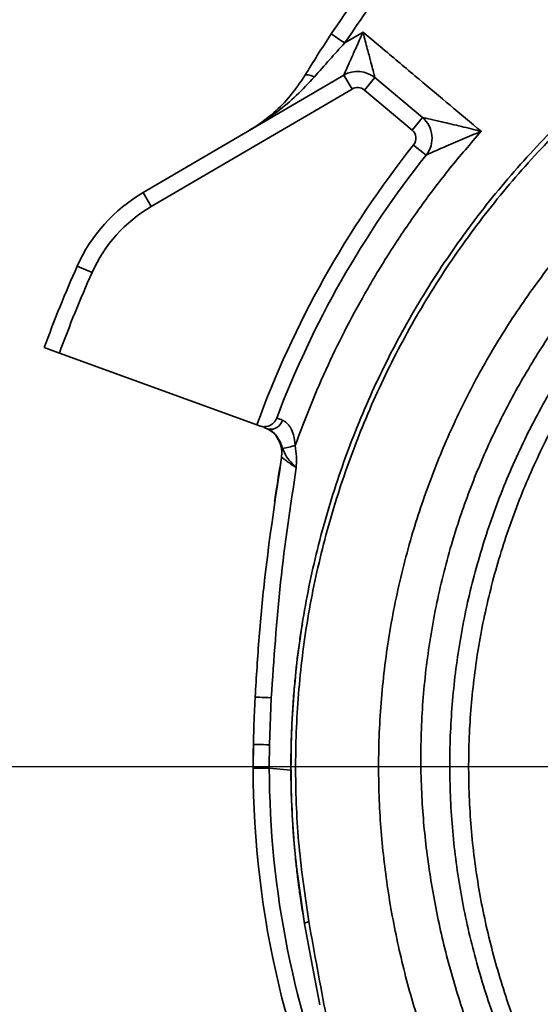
# Model space of a CAD drawing. Header units: millimetres. Extents: x -10540 to 6039, y -7467 to 6433.
# Tile 115 of 179: x -5020 to -4923, y 2388 to 2571. Entities that reach past the tile are written whole.
import ezdxf

# ---------------------------------------------------------------- set-up
doc = ezdxf.new("R2010")
doc.units = ezdxf.units.MM
doc.header["$LTSCALE"] = 8
doc.header["$PDSIZE"] = -1
doc.linetypes.add('CENTER', pattern=[10.16, 6.35, -1.27, 1.27, -1.27])
doc.layers.get('Defpoints').update_dxf_attribs({"true_color": 0x5e5e5e})
doc.layers.add('2细线层', color=4, linetype='Continuous', lineweight=13)
doc.layers.add('细实线层', color=7, linetype='Continuous')
doc.dimstyles.new('ISO-25', dxfattribs={"dimscale": 20, "dimtxt": 5, "dimasz": 6, "dimexe": 6, "dimexo": 0.625, "dimtad": 1, "dimtoh": 1, "dimdec": 0, "dimtxsty": 'Standard', "dimcen": 2.5, "dimclrd": 1, "dimclre": 1, "dimclrt": 4, "dimadec": 1, "dimazin": 2, "dimtfac": 1, "dimtdec": 0, "dimtmove": 0, "dimatfit": 0, "dimfxl": 1, "dimarcsym": 0})

# ---------------------------------------------------------------- blocks, each defined once
blk = doc.blocks.new('*D78')
at = {"layer": 'Defpoints', "color": 0, "linetype": 'ByBlock', "transparency": 16777216}
for p in [(-4976.16, 2662.54), (-2658.47, 2662.54), (-4574.67, 2472.48), (-4229.73, 2154.19), (-4257.59, 674.22)]:
    blk.add_point(p, dxfattribs=at)
at = {"layer": '细实线层', "color": 1, "linetype": 'ByBlock', "lineweight": -2, "transparency": 16777216}
blk.add_arc((-4608.18, 2662.54), 633.76, 290.86508, 349.13492, dxfattribs=at)
at = {"layer": '细实线层', "color": 1, "linetype": 'ByBlock', "transparency": 16777216}
for points in [[(-4005.7, 2544.97), (-3965.88, 2541.18), (-3974.43, 2662.54)], [(-4377.14, 2051.06), (-4387.78, 2089.62), (-4498.13, 2038.41)]]:
    blk.add_solid(points, dxfattribs=at)
at = {"layer": '细实线层', "color": 4, "linetype": 'ByBlock', "transparency": 16777216, "insert": (-4118.82, 2368.92), "char_height": 100, "attachment_point": 5, "rotation": 59.0362}
blk.add_mtext('80°', dxfattribs=at)
blk = doc.blocks.new('*D79')
at = {"layer": 'Defpoints', "color": 0, "linetype": 'ByBlock', "transparency": 16777216}
for p in [(-4801.18, 2432.54), (-5805.77, 1852.54), (-4978.46, 1759.63), (-4801.18, 1272.54), (-4801.18, 1272.54)]:
    blk.add_point(p, dxfattribs=at)
at = {"layer": '细实线层', "color": 1, "linetype": 'ByBlock', "lineweight": -2, "transparency": 16777216}
blk.add_arc((-4801.18, 1272.54), 518.35, 103.2939, 136.7061, dxfattribs=at)
at = {"layer": '细实线层', "color": 1, "linetype": 'ByBlock', "transparency": 16777216}
for points in [[(-4922.69, 1796.87), (-4918.06, 1757.13), (-4801.18, 1790.89)], [(-5162.41, 1616.06), (-5194.5, 1639.93), (-5250.08, 1531.71)]]:
    blk.add_solid(points, dxfattribs=at)
at = {"layer": '细实线层', "color": 4, "linetype": 'ByBlock', "transparency": 16777216, "insert": (-5091.88, 1776.06), "char_height": 100, "attachment_point": 5, "rotation": 30}
blk.add_mtext('60°', dxfattribs=at)
blk = doc.blocks.new('*D85')
at = {"layer": '2细线层', "color": 1, "linetype": 'ByBlock', "lineweight": -2, "transparency": 16777216}
for p, q in [((-7399.62, 2760.25), (-7399.62, -754.33)), ((-5001.18, 627.24), (-5001.18, -754.33)), ((-5121.18, -634.33), (-7279.62, -634.33))]:
    blk.add_line(p, q, dxfattribs=at)
at = {"layer": '2细线层', "color": 1, "linetype": 'ByBlock', "transparency": 16777216}
for points in [[(-7279.62, -614.33), (-7279.62, -654.33), (-7399.62, -634.33)], [(-5121.18, -614.33), (-5121.18, -654.33), (-5001.18, -634.33)]]:
    blk.add_solid(points, dxfattribs=at)
at = {"layer": 'Defpoints', "color": 0, "linetype": 'ByBlock', "transparency": 16777216}
for p in [(-7399.62, 2772.75), (-5001.18, 639.74), (-7399.62, -634.33)]:
    blk.add_point(p, dxfattribs=at)
at = {"layer": '2细线层', "color": 4, "linetype": 'ByBlock', "transparency": 16777216, "insert": (-6200.4, -571.83), "char_height": 100, "attachment_point": 5}
blk.add_mtext('2398', dxfattribs=at)
blk = doc.blocks.new('*D87')
at = {"layer": '2细线层', "color": 1, "linetype": 'ByBlock', "lineweight": -2, "transparency": 16777216}
for p, q in [((-4788.68, 4272.97), (-1386.54, 4272.97)), ((-1506.54, 792.54), (-1506.54, 4152.97)), ((-5173.81, 672.54), (-1386.54, 672.54))]:
    blk.add_line(p, q, dxfattribs=at)
at = {"layer": '2细线层', "color": 1, "linetype": 'ByBlock', "transparency": 16777216}
for points in [[(-1526.54, 4152.97), (-1486.54, 4152.97), (-1506.54, 4272.97)], [(-1526.54, 792.54), (-1486.54, 792.54), (-1506.54, 672.54)]]:
    blk.add_solid(points, dxfattribs=at)
at = {"layer": 'Defpoints', "color": 0, "linetype": 'ByBlock', "transparency": 16777216}
for p in [(-4801.18, 4272.97), (-1506.54, 4272.97), (-5186.31, 672.54)]:
    blk.add_point(p, dxfattribs=at)
at = {"layer": '2细线层', "color": 4, "linetype": 'ByBlock', "transparency": 16777216, "insert": (-1569.6, 2367.54), "char_height": 100, "attachment_point": 5, "rotation": 90}
blk.add_mtext('3600', dxfattribs=at)
blk = doc.blocks.new('*D90')
at = {"layer": '2细线层', "color": 1, "linetype": 'ByBlock', "lineweight": -2, "transparency": 16777216}
for p, q in [((-4813.68, 2432.54), (-5610.76, 2432.54)), ((-5490.76, 1392.54), (-5490.76, 2312.54)), ((-4813.68, 1272.54), (-5610.76, 1272.54))]:
    blk.add_line(p, q, dxfattribs=at)
at = {"layer": '2细线层', "color": 1, "linetype": 'ByBlock', "transparency": 16777216}
for points in [[(-5510.76, 2312.54), (-5470.76, 2312.54), (-5490.76, 2432.54)], [(-5510.76, 1392.54), (-5470.76, 1392.54), (-5490.76, 1272.54)]]:
    blk.add_solid(points, dxfattribs=at)
at = {"layer": 'Defpoints', "color": 0, "linetype": 'ByBlock', "transparency": 16777216}
for p in [(-5490.76, 2432.54), (-4801.18, 2432.54), (-4801.18, 1272.54)]:
    blk.add_point(p, dxfattribs=at)
at = {"layer": '2细线层', "color": 4, "linetype": 'ByBlock', "transparency": 16777216, "insert": (-5553.82, 1852.54), "char_height": 100, "attachment_point": 5, "rotation": 90}
blk.add_mtext('1160', dxfattribs=at)
blk = doc.blocks.new('*D91')
at = {"layer": '2细线层', "color": 1, "linetype": 'ByBlock', "lineweight": -2, "transparency": 16777216}
for p, q in [((-5490.76, 2782.54), (-5490.76, 2902.54)), ((-5490.76, 2902.54), (-5273.77, 2902.54)), ((-4988.66, 2662.54), (-5610.76, 2662.54)), ((-5490.76, 2432.54), (-5490.76, 2662.54)), ((-4813.68, 2432.54), (-5610.76, 2432.54)), ((-5490.76, 2312.54), (-5490.76, 2192.54))]:
    blk.add_line(p, q, dxfattribs=at)
at = {"layer": '2细线层', "color": 1, "linetype": 'ByBlock', "transparency": 16777216}
for points in [[(-5510.76, 2782.54), (-5470.76, 2782.54), (-5490.76, 2662.54)], [(-5510.76, 2312.54), (-5470.76, 2312.54), (-5490.76, 2432.54)]]:
    blk.add_solid(points, dxfattribs=at)
at = {"layer": 'Defpoints', "color": 0, "linetype": 'ByBlock', "transparency": 16777216}
for p in [(-5490.76, 2662.54), (-4976.16, 2662.54), (-4801.18, 2432.54)]:
    blk.add_point(p, dxfattribs=at)
at = {"layer": '2细线层', "color": 4, "linetype": 'ByBlock', "transparency": 16777216, "insert": (-5376.02, 2965.6), "char_height": 100, "attachment_point": 5}
blk.add_mtext('230', dxfattribs=at)
blk = doc.blocks.new('*D92')
at = {"layer": '2细线层', "color": 1, "linetype": 'ByBlock', "lineweight": -2, "transparency": 16777216}
for p, q in [((-5140.57, 2934.54), (-5140.57, 3054.54)), ((-5140.57, 3054.54), (-4933.69, 3054.54)), ((-4477.68, 2814.54), (-5260.57, 2814.54)), ((-5140.57, 2662.54), (-5140.57, 2814.54)), ((-4375.68, 2662.54), (-5260.57, 2662.54)), ((-5140.57, 2542.54), (-5140.57, 2422.54))]:
    blk.add_line(p, q, dxfattribs=at)
at = {"layer": '2细线层', "color": 1, "linetype": 'ByBlock', "transparency": 16777216}
for points in [[(-5160.57, 2934.54), (-5120.57, 2934.54), (-5140.57, 2814.54)], [(-5160.57, 2542.54), (-5120.57, 2542.54), (-5140.57, 2662.54)]]:
    blk.add_solid(points, dxfattribs=at)
at = {"layer": 'Defpoints', "color": 0, "linetype": 'ByBlock', "transparency": 16777216}
for p in [(-5140.57, 2814.54), (-4465.18, 2814.54), (-4363.18, 2662.54)]:
    blk.add_point(p, dxfattribs=at)
at = {"layer": '2细线层', "color": 4, "linetype": 'ByBlock', "transparency": 16777216, "insert": (-5030.88, 3117.04), "char_height": 100, "attachment_point": 5}
blk.add_mtext('152', dxfattribs=at)
blk = doc.blocks.new('*D95')
at = {"layer": '2细线层', "color": 1, "linetype": 'ByBlock', "lineweight": -2, "transparency": 16777216}
blk.add_line((-2645.97, 2662.54), (-2450.72, 2662.54), dxfattribs=at)
blk.add_arc((-2975.18, 2662.54), 404.46, 252.0622, 342.9378, dxfattribs=at)
at = {"layer": '2细线层', "color": 1, "linetype": 'ByBlock', "transparency": 16777216}
for points in [[(-2608.3, 2546.83), (-2568.74, 2540.9), (-2570.72, 2662.54)], [(-3108.66, 2259.84), (-3090.83, 2295.64), (-3207.17, 2331.23)]]:
    blk.add_solid(points, dxfattribs=at)
at = {"layer": 'Defpoints', "color": 0, "linetype": 'ByBlock', "transparency": 16777216}
for p in [(-4976.16, 2662.54), (-2975.18, 2662.54), (-2658.47, 2662.54), (-2673.04, 2393.66), (-3248.47, 2272.24)]:
    blk.add_point(p, dxfattribs=at)
at = {"layer": '2细线层', "color": 4, "linetype": 'ByBlock', "transparency": 16777216, "insert": (-2920.97, 2324.9), "char_height": 100, "attachment_point": 5, "rotation": 9.1207}
blk.add_mtext('125°', dxfattribs=at)
blk = doc.blocks.new('*D97')
at = {"layer": '2细线层', "color": 1, "linetype": 'CENTER', "lineweight": -2, "transparency": 16777216}
blk.add_line((-5434.56, 1272.54), (-6867.15, 1272.54), dxfattribs=at)
blk.add_arc((-5422.06, 1272.54), 1325.09, 147.99049, 174.80951, dxfattribs=at)
at = {"layer": '2细线层', "color": 1, "linetype": 'CENTER', "transparency": 16777216}
for points in [[(-6562.14, 1986.27), (-6529.22, 1963.56), (-6477.53, 2073.68)], [(-6721.74, 1391.51), (-6761.7, 1393.32), (-6747.15, 1272.54)]]:
    blk.add_solid(points, dxfattribs=at)
at = {"layer": 'Defpoints', "color": 0, "linetype": 'CENTER', "transparency": 16777216}
for p in [(-7399.29, 2773.33), (-6624.95, 1828.35), (-5944.82, 1669.34), (-4801.18, 1272.54), (-4464.59, 1272.54)]:
    blk.add_point(p, dxfattribs=at)
at = {"layer": '2细线层', "color": 4, "linetype": 'CENTER', "transparency": 16777216, "insert": (-6737.17, 1715.12), "char_height": 100, "attachment_point": 5, "rotation": 71.4}
blk.add_mtext('37°', dxfattribs=at)

msp = doc.modelspace()

# ---------------------------------------------------------------- linework, layer by layer
at = {"color": 7, "linetype": 'Continuous', "lineweight": 35}
for p, q in [((-4959.18, 2566.88), (-4955.78, 2568.87)), ((-4996.6, 2539.11), (-4959.34, 2560.92)), ((-4959.34, 2560.92), (-4957.83, 2558.33)), ((-4959.34, 2560.92), (-4959.34, 2560.92)), ((-4953.6, 2560.44), (-4955.53, 2558.14)), ((-4953.6, 2560.44), (-4944.76, 2553.02)), ((-4953.6, 2560.44), (-4953.6, 2560.44)), ((-4957.83, 2558.33), (-4995.09, 2536.52)), ((-4946.69, 2550.72), (-4955.53, 2558.14)), ((-4944.76, 2553.02), (-4946.69, 2550.72)), ((-4946.41, 2547.94), (-4944.06, 2546.08)), ((-4996.6, 2539.11), (-4995.09, 2536.52)), ((-5008.83, 2525.47), (-5006.09, 2524.25)), ((-5012.14, 2509.32), (-5014.96, 2510.35)), ((-5012.14, 2509.32), (-4975.49, 2495.98)), ((-4975, 2495.81), (-4975.49, 2495.98)), ((-4972.81, 2445.34), (-4973.13, 2436.62)), ((-4976.18, 2432.54), (-4976.13, 2436.68)), ((-4976.14, 2436.35), (-4976.14, 2436.35)), ((-4973.13, 2436.62), (-4973.18, 2432.54)), ((-4976.18, 2432.27), (-4976.18, 2432.54)), ((-4973.18, 2432.54), (-4973.18, 2432.28)), ((-4973.18, 2432.28), (-4969.18, 2431.93)), ((-4969.17, 2431.25), (-4969.18, 2431.93)), ((-4968.29, 2415.31), (-4966.63, 2403.37))]:
    msp.add_line(p, q, dxfattribs=at)
at = {"color": 7, "linetype": 'Continuous', "lineweight": 35, "flags": 128}
for points in [[(-4964.81, 2560.58), (-4965.14, 2560.72), (-4965.45, 2560.83), (-4965.73, 2560.91), (-4965.99, 2560.96), (-4966.2, 2560.98), (-4966.37, 2560.97), (-4966.5, 2560.92), (-4966.58, 2560.84)], [(-4972.81, 2445.34), (-4973.4, 2445.37), (-4973.96, 2445.4), (-4974.48, 2445.42), (-4974.93, 2445.45), (-4975.31, 2445.46), (-4975.58, 2445.48), (-4975.75, 2445.49), (-4975.81, 2445.49)], [(-4973.13, 2436.62), (-4973.72, 2436.63), (-4974.28, 2436.64), (-4974.8, 2436.65), (-4975.26, 2436.66), (-4975.63, 2436.67), (-4975.91, 2436.67), (-4976.08, 2436.68), (-4976.13, 2436.68)], [(-4973.18, 2432.54), (-4973.76, 2432.54), (-4974.33, 2432.54), (-4974.84, 2432.54), (-4975.3, 2432.54), (-4975.67, 2432.54), (-4975.95, 2432.54), (-4976.12, 2432.54), (-4976.18, 2432.54)], [(-4963.83, 2388.34), (-4964.98, 2394.48), (-4966.63, 2403.37), (-4966.63, 2403.37), (-4966.63, 2403.37)]]:
    msp.add_lwpolyline(points, dxfattribs=at)
at = {"color": 7, "linetype": 'Continuous', "lineweight": 35}
for centre, radius, start, end in [((-4926.82, 2617.41), 60, 234.4765, 237.362), ((-4956.82, 2556.61), 5, 50, 120.3462), ((-4956.82, 2556.61), 2, 50, 120.3462), ((-4947.97, 2549.19), 5, 321.5281, 50), ((-4947.97, 2549.19), 5, 321.5309, 49.9997), ((-4947.97, 2549.19), 2, 321.5281, 50), ((-4801.18, 2432.54), 185.5, 141.5281, 160), ((-4801.18, 2432.54), 182.5, 141.5281, 159.2257), ((-4981.45, 2513.22), 30, 120.3462, 155.8887), ((-4981.45, 2513.22), 27, 120.3462, 155.8887), ((-4801.18, 2432.54), 227.5, 155.8887, 160), ((-4801.18, 2432.54), 224.5, 155.8887, 160), ((-4972.96, 2497.45), 2.27, 257.9078, 345.6281), ((-4975.83, 2490.79), 5, 350.4055, 70), ((-5047.78, 2853.16), 369.65, 282.0359, 282.4046), ((-4801.18, 2432.54), 175, 180.0874, 206.6647), ((-4801.18, 2432.54), 172, 180.0874, 202.6876)]:
    msp.add_arc(centre, radius, start, end, dxfattribs=at)
for points, knots in [([(-4961.68, 2568.57), (-4958.65, 2573.01), (-4952.58, 2581.88), (-4942.45, 2594.43), (-4931.49, 2606.53), (-4919.61, 2618.02), (-4906.93, 2628.92), (-4897.91, 2635.47), (-4893.41, 2638.75)], [0, 0, 0, 0, 0.163597, 0.327352, 0.490949, 0.660574, 0.830375, 1, 1, 1, 1]), ([(-4891.74, 2636.23), (-4896.03, 2633.11), (-4904.62, 2626.87), (-4916.75, 2616.52), (-4928.4, 2605.37), (-4939.42, 2593.33), (-4949.84, 2580.5), (-4956.07, 2571.42), (-4959.18, 2566.88)], [0, 0, 0, 0, 0.163608, 0.327373, 0.490981, 0.660595, 0.830385, 1, 1, 1, 1]), ([(-4966.63, 2403.37), (-4966.63, 2403.37), (-4967.44, 2408.01), (-4968.68, 2417.41), (-4969.35, 2431.6), (-4968.84, 2445.8), (-4967.14, 2459.9), (-4964.23, 2473.79), (-4960.16, 2487.4), (-4954.97, 2500.62), (-4948.7, 2513.35), (-4941.34, 2525.49), (-4932.99, 2536.99), (-4923.7, 2547.76), (-4913.56, 2557.69), (-4902.6, 2566.71), (-4890.9, 2574.79), (-4878.57, 2581.87), (-4865.71, 2587.87), (-4852.4, 2592.74), (-4838.72, 2596.49), (-4824.79, 2599.07), (-4812.23, 2600.37), (-4804.35, 2600.49), (-4801.18, 2600.54)], [0, 0, 0, 0, 0, 0.048332, 0.096837, 0.145342, 0.193674, 0.241998, 0.290495, 0.338992, 0.387316, 0.435646, 0.484148, 0.532651, 0.580981, 0.629293, 0.677778, 0.726263, 0.774574, 0.82274, 0.87108, 0.919418, 0.967581, 1, 1, 1, 1]), ([(-4801.18, 2599.79), (-4804.33, 2599.75), (-4812.16, 2599.66), (-4824.64, 2598.37), (-4838.48, 2595.79), (-4852.06, 2592.04), (-4865.28, 2587.18), (-4878.05, 2581.22), (-4890.29, 2574.19), (-4901.9, 2566.17), (-4912.79, 2557.21), (-4922.88, 2547.35), (-4932.11, 2536.67), (-4940.42, 2525.25), (-4947.75, 2513.2), (-4954.01, 2500.56), (-4959.21, 2487.42), (-4963.3, 2473.89), (-4966.23, 2460.08), (-4967.96, 2446.06), (-4968.48, 2431.93), (-4967.91, 2417.79), (-4966.53, 2408.47), (-4965.85, 2403.81)], [0, 0, 0, 0, 0.032407, 0.080543, 0.128859, 0.177191, 0.225349, 0.273617, 0.322057, 0.370498, 0.418767, 0.467073, 0.515551, 0.56403, 0.612337, 0.660683, 0.7092, 0.757717, 0.806061, 0.854456, 0.903025, 0.951598, 1, 1, 1, 1]), ([(-4943.93, 2380.68), (-4943.93, 2380.68), (-4945.18, 2384.25), (-4947.45, 2391.51), (-4950.08, 2402.69), (-4951.9, 2414.07), (-4952.91, 2425.89), (-4952.97, 2438.12), (-4951.98, 2450.66), (-4949.97, 2463.1), (-4947.05, 2474.87), (-4943.35, 2485.94), (-4939.02, 2496.29), (-4933.93, 2506.3), (-4928.1, 2515.97), (-4921.49, 2525.23), (-4914.16, 2534.04), (-4906.19, 2542.27), (-4897, 2550.45), (-4886.43, 2558.33), (-4874.43, 2565.65), (-4861.82, 2571.86), (-4849.32, 2576.63), (-4837.08, 2580.12), (-4825.23, 2582.48), (-4813.24, 2583.98), (-4805.19, 2584.17), (-4801.18, 2584.26)], [0, 0, 0, 0, 0, 0.039712, 0.07954, 0.119375, 0.159095, 0.202283, 0.24562, 0.288957, 0.332144, 0.370538, 0.40904, 0.447541, 0.485935, 0.525065, 0.564309, 0.603552, 0.642683, 0.690605, 0.738734, 0.786863, 0.834785, 0.876024, 0.917394, 0.958762, 1, 1, 1, 1]), ([(-4801.18, 2576.25), (-4804.99, 2576.16), (-4812.61, 2575.98), (-4823.99, 2574.58), (-4835.22, 2572.36), (-4846.83, 2569.1), (-4858.69, 2564.62), (-4870.66, 2558.81), (-4882.05, 2551.93), (-4892.09, 2544.53), (-4900.83, 2536.84), (-4908.41, 2529.1), (-4915.38, 2520.81), (-4921.65, 2512.09), (-4927.2, 2502.98), (-4932.03, 2493.55), (-4936.14, 2483.8), (-4939.64, 2473.38), (-4942.39, 2462.29), (-4944.26, 2450.59), (-4945.15, 2438.79), (-4945.03, 2427.28), (-4944, 2416.14), (-4942.2, 2405.41), (-4939.71, 2394.82), (-4937.48, 2387.93), (-4936.37, 2384.49)], [0, 0, 0, 0, 0.041354, 0.082835, 0.124317, 0.165672, 0.213659, 0.261852, 0.310042, 0.358026, 0.397143, 0.436374, 0.475603, 0.514719, 0.553032, 0.591455, 0.629877, 0.66819, 0.711193, 0.754355, 0.797516, 0.840521, 0.880328, 0.920235, 0.960163, 1, 1, 1, 1]), ([(-4925.26, 2371.56), (-4926.91, 2375.09), (-4930.21, 2382.15), (-4934, 2393.25), (-4936.91, 2404.6), (-4938.84, 2416.18), (-4939.76, 2427.9), (-4939.68, 2439.7), (-4938.6, 2451.46), (-4936.54, 2463.04), (-4933.48, 2474.35), (-4929.49, 2485.35), (-4924.59, 2495.98), (-4918.84, 2506.12), (-4912.25, 2515.7), (-4904.9, 2524.67), (-4896.83, 2533.02), (-4888.1, 2540.66), (-4878.74, 2547.53), (-4868.82, 2553.6), (-4858.43, 2558.84), (-4847.58, 2563.22), (-4836.34, 2566.66), (-4824.75, 2569.14), (-4813, 2570.72), (-4805.11, 2570.92), (-4801.18, 2571.02)], [0, 0, 0, 0, 0.042025, 0.0842, 0.126371, 0.168393, 0.210436, 0.252635, 0.294831, 0.336871, 0.378327, 0.419935, 0.461543, 0.502999, 0.544025, 0.585198, 0.626371, 0.667399, 0.708523, 0.749794, 0.791064, 0.83219, 0.874066, 0.916095, 0.958124, 1, 1, 1, 1]), ([(-4966.58, 2560.84), (-4965.8, 2562.11), (-4964.22, 2564.68), (-4962.54, 2567.27), (-4961.68, 2568.57)], [0, 0, 0, 0, 0.494857, 1, 1, 1, 1]), ([(-4959.34, 2560.92), (-4959.33, 2560.95), (-4959.31, 2561), (-4959.14, 2561.38), (-4958.79, 2562.17), (-4958.11, 2563.7), (-4957.16, 2565.81), (-4956.35, 2567.62), (-4955.86, 2568.7), (-4955.78, 2568.87), (-4955.78, 2568.87)], [0, 0, 0, 0, 0.0936632, 0.1353717, 0.2821317, 0.4554974, 0.6759086, 0.9493327, 0.9981318, 1, 1, 1, 1]), ([(-4955.78, 2568.87), (-4955.78, 2568.87), (-4955.73, 2568.69), (-4955.43, 2567.54), (-4954.94, 2565.63), (-4954.35, 2563.39), (-4953.93, 2561.76), (-4953.72, 2560.93), (-4953.62, 2560.52), (-4953.61, 2560.47), (-4953.6, 2560.44)], [0, 0, 0, 0, 0.001868, 0.050663, 0.323996, 0.5444, 0.717802, 0.864611, 0.906292, 1, 1, 1, 1]), ([(-4955.78, 2568.87), (-4954.41, 2567.72), (-4950.94, 2564.81), (-4943.63, 2558.68), (-4937.7, 2553.7), (-4933.85, 2550.48)], [0, 0, 0, 0, 0.18778, 0.474043, 1, 1, 1, 1]), ([(-4959.18, 2566.88), (-4960.13, 2565.84), (-4962.03, 2563.75), (-4963.88, 2561.64), (-4964.81, 2560.58)], [0, 0, 0, 0, 0.497987, 1, 1, 1, 1]), ([(-4801.18, 2567.54), (-4804.97, 2567.45), (-4812.54, 2567.26), (-4823.94, 2565.76), (-4835.28, 2563.34), (-4846.3, 2559.94), (-4856.84, 2555.7), (-4866.92, 2550.63), (-4876.64, 2544.67), (-4885.81, 2537.92), (-4894.3, 2530.49), (-4902.14, 2522.4), (-4909.34, 2513.59), (-4915.79, 2504.18), (-4921.39, 2494.32), (-4926.16, 2483.99), (-4930.08, 2473.2), (-4933.07, 2462.08), (-4935.09, 2450.81), (-4936.17, 2439.38), (-4936.26, 2427.8), (-4935.36, 2416.27), (-4933.5, 2405), (-4930.7, 2393.94), (-4927, 2383.05), (-4923.74, 2376.04), (-4922.11, 2372.54)], [0, 0, 0, 0, 0.041256, 0.082512, 0.124998, 0.167484, 0.208043, 0.248602, 0.29033, 0.332057, 0.372558, 0.413059, 0.454733, 0.496406, 0.537358, 0.578311, 0.620483, 0.662655, 0.704209, 0.745763, 0.788566, 0.831369, 0.872928, 0.914488, 0.957244, 1, 1, 1, 1]), ([(-4977.05, 2550.56), (-4977.04, 2550.56), (-4975.37, 2551.54), (-4972.64, 2553.53), (-4969.17, 2557), (-4967.45, 2559.55), (-4966.58, 2560.84)], [0, 0, 0, 0, 0.002125, 0.403493, 0.698072, 1, 1, 1, 1]), ([(-4964.81, 2560.58), (-4965.89, 2559.42), (-4968.06, 2557.08), (-4972.13, 2553.71), (-4975.2, 2551.64), (-4977.04, 2550.56), (-4977.05, 2550.56)], [0, 0, 0, 0, 0.295468, 0.594777, 0.997783, 1, 1, 1, 1]), ([(-4944.76, 2553.02), (-4944.72, 2553.01), (-4944.67, 2553.01), (-4944.22, 2552.91), (-4943.14, 2552.68), (-4940.8, 2552.16), (-4937.57, 2551.4), (-4935.09, 2550.79), (-4933.86, 2550.48), (-4933.85, 2550.48)], [0, 0, 0, 0, 0.065301, 0.105589, 0.224657, 0.416485, 0.711678, 0.998463, 1, 1, 1, 1]), ([(-4933.85, 2550.48), (-4935.81, 2548.21), (-4939.71, 2543.68), (-4945.15, 2536.5), (-4950.26, 2529.04), (-4954.8, 2521.6), (-4958.82, 2514.27), (-4962.34, 2507.07), (-4965.57, 2499.7), (-4967.44, 2494.66), (-4968.38, 2492.14)], [0, 0, 0, 0, 0.131566, 0.263132, 0.396068, 0.529003, 0.646269, 0.763535, 0.881768, 1, 1, 1, 1]), ([(-4933.85, 2550.48), (-4933.86, 2550.47), (-4935.02, 2549.99), (-4937.37, 2549.01), (-4940.4, 2547.71), (-4942.57, 2546.76), (-4943.56, 2546.31), (-4943.97, 2546.12), (-4944.03, 2546.1), (-4944.06, 2546.08)], [0, 0, 0, 0, 0.001549, 0.289477, 0.583942, 0.774865, 0.89381, 0.933172, 1, 1, 1, 1]), ([(-4971.81, 2497.27), (-4971.81, 2497.27), (-4971.87, 2497.12), (-4972.1, 2496.65), (-4972.66, 2496.06), (-4973.5, 2495.7), (-4974.29, 2495.62), (-4974.77, 2495.74), (-4975, 2495.81)], [0, 0, 0, 0, 0.00221, 0.144668, 0.464147, 0.695281, 0.847173, 1, 1, 1, 1]), ([(-4971.81, 2497.27), (-4971.77, 2497.25), (-4971.67, 2497.22), (-4971.07, 2497), (-4970.77, 2496.89)], [0, 0, 0, 0, 0.496464, 1, 1, 1, 1]), ([(-4970.77, 2496.89), (-4970.61, 2496.82), (-4970.2, 2496.63), (-4969.75, 2496.17), (-4969.22, 2495.45), (-4968.92, 2494.85), (-4968.53, 2493.62), (-4968.45, 2492.83), (-4968.38, 2492.14)], [0, 0, 0, 0, 0.128377, 0.329338, 0.360132, 0.609488, 0.661558, 1, 1, 1, 1]), ([(-4970.7, 2491.63), (-4970.81, 2491.95), (-4970.99, 2492.45), (-4971.38, 2493.28), (-4971.79, 2493.89), (-4972.37, 2494.56), (-4972.94, 2495.02), (-4973.3, 2495.18), (-4973.44, 2495.24)], [0, 0, 0, 0, 0.18511, 0.298395, 0.489396, 0.586435, 0.845348, 1, 1, 1, 1]), ([(-4968.18, 2488.02), (-4968.19, 2488.02), (-4968.33, 2488.17), (-4968.58, 2488.43), (-4969.22, 2489.11), (-4970.09, 2490.09), (-4970.49, 2491.1), (-4970.7, 2491.63)], [0, 0, 0, 0, 0.003231, 0.12753, 0.224158, 0.590976, 1, 1, 1, 1]), ([(-4968.38, 2492.14), (-4968.28, 2491.46), (-4968.1, 2490.24), (-4968.15, 2488.86), (-4968.18, 2488.17), (-4968.18, 2488.02), (-4968.18, 2488.02)], [0, 0, 0, 0, 0.492431, 0.896248, 0.995809, 1, 1, 1, 1]), ([(-4975.81, 2445.49), (-4975.58, 2449.21), (-4975.13, 2456.64), (-4973.7, 2471.49), (-4972.02, 2482.57), (-4970.9, 2489.95)], [0, 0, 0, 0, 0.249592, 0.499191, 1, 1, 1, 1]), ([(-4972.19, 2481.76), (-4971.9, 2483.77), (-4971.52, 2486.36), (-4971.07, 2488.93), (-4970.97, 2489.51)], [0, 0, 0, 0, 0.777111, 1, 1, 1, 1]), ([(-4968.18, 2488.02), (-4968.4, 2488.17), (-4968.91, 2488.54), (-4969.67, 2489.09), (-4970.35, 2489.57), (-4970.81, 2489.89), (-4970.87, 2489.93), (-4970.9, 2489.95)], [0, 0, 0, 0, 0.16027, 0.381948, 0.594292, 0.79904, 1, 1, 1, 1]), ([(-4968.18, 2488.02), (-4969.25, 2480.95), (-4971.38, 2466.78), (-4972.34, 2452.49), (-4972.81, 2445.34)], [0, 0, 0, 0, 0.4992365, 1, 1, 1, 1]), ([(-4972.19, 2481.76), (-4972.19, 2481.79), (-4971.88, 2483.89), (-4971.52, 2485.97), (-4971.17, 2488.04)], [0, 0, 0, 0, 0.011955, 1, 1, 1, 1]), ([(-4967.05, 2458.98), (-4967.22, 2457.96), (-4967.76, 2454.75), (-4968.26, 2450.32), (-4968.69, 2445.6), (-4968.94, 2441.69), (-4969.11, 2437.71), (-4969.19, 2433.69), (-4969.17, 2429.81), (-4969.06, 2426.02), (-4968.89, 2422.49), (-4968.66, 2419.3), (-4968.4, 2416.37), (-4968.12, 2413.63), (-4967.78, 2410.85), (-4967.53, 2409.11), (-4967.41, 2408.23)], [0, 0, 0, 0, 0.058039, 0.183549, 0.25121, 0.325455, 0.404124, 0.475773, 0.55231, 0.622854, 0.689466, 0.751801, 0.802125, 0.860576, 0.929067, 1, 1, 1, 1]), ([(-4976.13, 2436.68), (-4976.08, 2438.68), (-4976, 2441.62), (-4975.86, 2444.55), (-4975.81, 2445.49)], [0, 0, 0, 0, 0.680462, 1, 1, 1, 1]), ([(-4976.12, 2437.43), (-4976.12, 2437.41), (-4976.12, 2437.38), (-4976.12, 2437.33), (-4976.12, 2437.28), (-4976.12, 2437.21), (-4976.12, 2437.13), (-4976.13, 2436.99), (-4976.13, 2436.83), (-4976.14, 2436.57), (-4976.14, 2436.28), (-4976.15, 2435.95), (-4976.15, 2435.62), (-4976.16, 2435.31), (-4976.16, 2435), (-4976.17, 2434.67), (-4976.17, 2434.35), (-4976.17, 2434.02), (-4976.17, 2433.7), (-4976.18, 2433.38), (-4976.18, 2433.09), (-4976.18, 2432.86), (-4976.18, 2432.75), (-4976.18, 2432.71)], [0, 0, 0, 0, 0.0005682, 0.0010898, 0.0016013, 0.0021414, 0.0034264, 0.0051185, 0.0099735, 0.0169565, 0.0375277, 0.0670198, 0.1054451, 0.1527695, 0.2089339, 0.2738618, 0.3586809, 0.4546716, 0.5616511, 0.6794769, 0.8079587, 0.9467835, 1, 1, 1, 1]), ([(-4976.13, 2436.68), (-4976.13, 2436.69), (-4976.13, 2436.79), (-4976.12, 2437.2), (-4976.12, 2437.23), (-4976.12, 2437.24)], [0, 0, 0, 0, 0.092112, 0.621754, 1, 1, 1, 1]), ([(-4965.85, 2403.81), (-4965.31, 2400.85), (-4964.26, 2395.02), (-4962.63, 2386.32), (-4961.41, 2379.94), (-4960.76, 2376.42), (-4960.64, 2375.77)], [0, 0, 0, 0, 0.316003, 0.623444, 0.930163, 1, 1, 1, 1])]:
    msp.add_open_spline(points, degree=3, knots=knots, dxfattribs=at)
for points in [[(-4973.18, 2432.28), (-4973.57, 2432.28), (-4974.36, 2432.27), (-4975.35, 2432.27), (-4976.04, 2432.27), (-4976.13, 2432.27), (-4976.18, 2432.27)], [(-4965.85, 2403.81), (-4966.08, 2403.72), (-4966.55, 2403.54), (-4966.6, 2403.42), (-4966.63, 2403.37)]]:
    msp.add_open_spline(points, degree=3, dxfattribs=at)
at = {"layer": '2细线层', "color": 4, "linetype": 'ByBlock'}
for centre, radius, start in [((-4801.18, 1272.54), 3000.43, 10), ((-5805.77, 1852.54), 1840.43, 347.17908)]:
    msp.add_arc(centre, radius, start, 150, dxfattribs=at)
at = {"layer": '细实线层', "color": 4, "linetype": 'CENTER'}
msp.add_line((-4576.18, 2432.54), (-5017.15, 2432.54), dxfattribs=at)

# ---------------------------------------------------------------- dimensions: what is measured, and where the dimension line sits
at = {"layer": '2细线层', "color": 4, "linetype": 'ByBlock'}
dim = msp.add_linear_dim(base=(-1506.54, 4272.97), p1=(-5186.31, 672.54), p2=(-4801.18, 4272.97), angle=90, dimstyle='ISO-25', dxfattribs=at)
dim.commit()
dim.dimension.update_dxf_attribs({"geometry": '*D87', "text_midpoint": (-1506.54, 2367.54), "dimtype": 160})
for base, p1, p2, picture, middle in [((-5140.57, 2814.54), (-4363.18, 2662.54), (-4465.18, 2814.54), '*D92', (-5030.88, 3117.04)), ((-5490.76, 2662.54), (-4801.18, 2432.54), (-4976.16, 2662.54), '*D91', (-5376.02, 2965.6)), ((-5490.76, 2432.54), (-4801.18, 1272.54), (-4801.18, 2432.54), '*D90', (-5553.82, 1852.54))]:
    dim = msp.add_linear_dim(base=base, p1=p1, p2=p2, angle=90, dimstyle='ISO-25', dxfattribs=at)
    dim.commit()
    dim.dimension.update_dxf_attribs({"geometry": picture, "text_midpoint": middle})
dim = msp.add_linear_dim(base=(-7399.62, -634.33), p1=(-5001.18, 639.74), p2=(-7399.62, 2772.75), dimstyle='ISO-25', dxfattribs=at)
dim.commit()
dim.dimension.update_dxf_attribs({"geometry": '*D85', "text_midpoint": (-6200.4, -571.83)})
at = {"layer": '2细线层', "color": 4, "linetype": 'CENTER'}
dim = msp.add_angular_dim_2l(base=(-6624.95, 1828.35), line1=((-5944.82, 1669.34), (-7399.29, 2773.33)), line2=((-4801.18, 1272.54), (-4464.59, 1272.54)), dimstyle='ISO-25', override={"dimadec": 0}, dxfattribs=at)
dim.commit()
dim.dimension.update_dxf_attribs({"geometry": '*D97', "text_midpoint": (-6737.17, 1715.12)})
at = {"layer": '2细线层', "color": 4, "linetype": 'ByBlock'}
dim = msp.add_angular_dim_2l(base=(-2673.04, 2393.66), line1=((-2658.47, 2662.54), (-4976.16, 2662.54)), line2=((-2975.18, 2662.54), (-3248.47, 2272.24)), dimstyle='ISO-25', dxfattribs=at)
dim.commit()
dim.dimension.update_dxf_attribs({"geometry": '*D95', "text_midpoint": (-2911.06, 2263.19), "dimtype": 162})
at = {"layer": '细实线层', "color": 4, "linetype": 'ByBlock'}
dim = msp.add_angular_dim_2l(base=(-4229.73, 2154.19), line1=((-4574.67, 2472.48), (-4257.59, 674.22)), line2=((-2658.47, 2662.54), (-4976.16, 2662.54)), dimstyle='ISO-25', dxfattribs=at)
dim.commit()
dim.dimension.update_dxf_attribs({"geometry": '*D78', "text_midpoint": (-4064.74, 2336.47), "dimtype": 162})
dim = msp.add_angular_dim_2l(base=(-4978.46, 1759.63), line1=((-4801.18, 1272.54), (-4801.18, 2432.54)), line2=((-4801.18, 1272.54), (-5805.77, 1852.54)), dimstyle='ISO-25', dxfattribs=at)
dim.commit()
dim.dimension.update_dxf_attribs({"geometry": '*D79', "text_midpoint": (-5091.88, 1776.06)})

doc.saveas('drawing.dxf')
